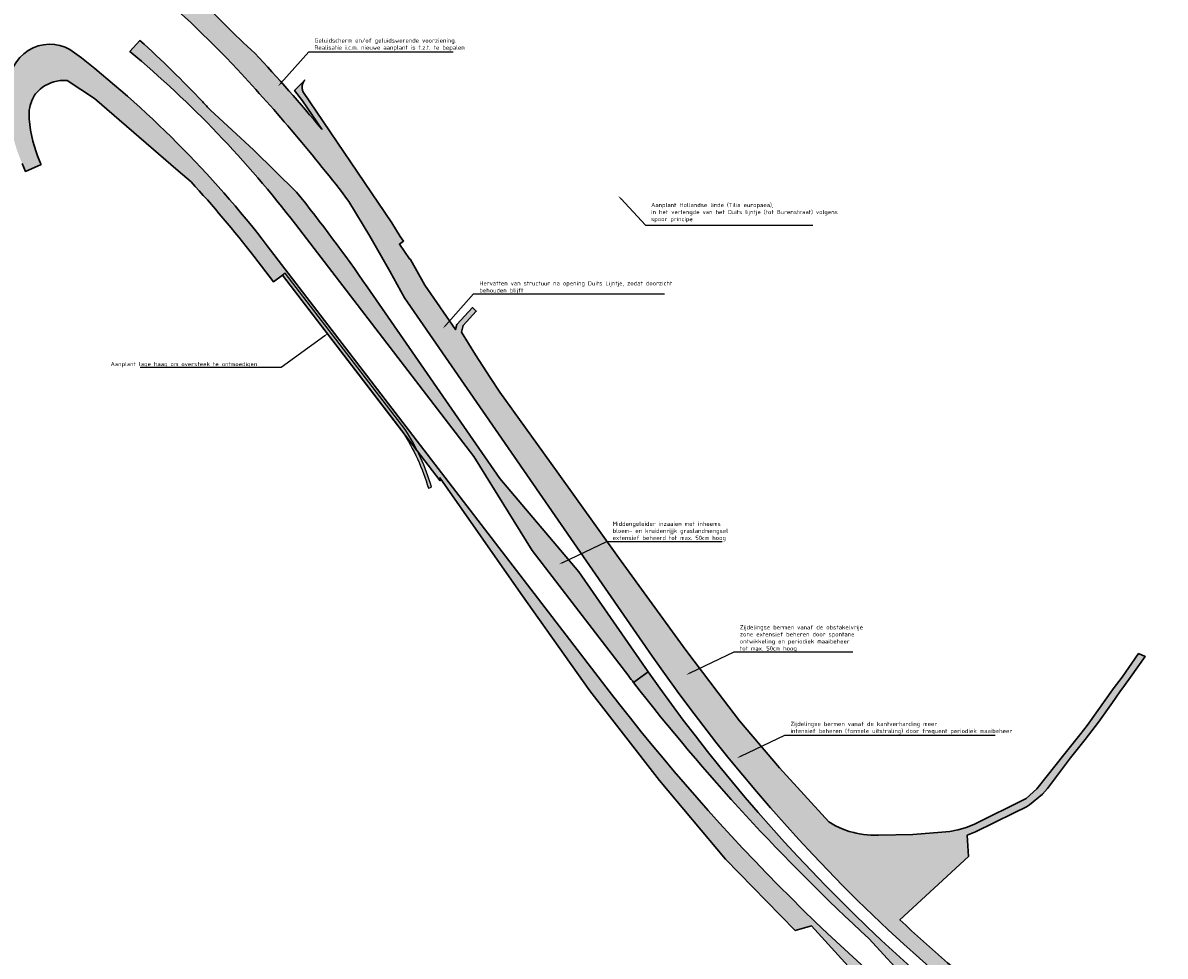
# Model space of a CAD drawing. Header units: metres. Extents: x 169758 to 173903, y 405444 to 407160.
# Tile 4 of 13: x 169933 to 170271, y 406675 to 406951. Entities that reach past the tile are written whole.
import ezdxf
from ezdxf import colors
from ezdxf.entities.mleader import LeaderData, LeaderLine
from ezdxf.math import Vec2, Vec3

# ---------------------------------------------------------------- set-up
doc = ezdxf.new("R2010")
doc.units = ezdxf.units.M
doc.header["$MEASUREMENT"] = 0
doc.layers.add('BRO ALG G aan te planten haag', color=114, linetype='Continuous')
doc.layers.add('BRO ALG G Bermen', color=7, linetype='Continuous', lineweight=30, true_color=0xafd9aa)
doc.layers.add('BRO ALG G Bloem- en kruidenrijk grasland hatch', color=7, linetype='Continuous', true_color=0xd7ebd2)
doc.layers.add('X-XX-AL-T25-500', color=7, linetype='Continuous', lineweight=25)
doc.styles.add('NLCS-ISO-M500-T25', font='NLCS-ISO.ttf', dxfattribs={"height": 1.25})
pattern_1 = [(0, (0, 0), (0.75, 0.75), [0.375, -1.125]), (90, (0.1875, -0.1875), (-0.7499999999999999, 0.75), [0.375, -1.125])]

msp = doc.modelspace()

# ---------------------------------------------------------------- hatches: boundary and pattern name
at = {"layer": 'BRO ALG G aan te planten haag'}
h = msp.add_hatch(color=256, dxfattribs=at)
h.dxf.hatch_style = 1
h.paths.add_polyline_path([(170010.9984855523, 406877.0573209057), (170010.2052398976, 406876.4484191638), (170045.7300083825, 406830.1685905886, -0.0709734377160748), (170053.38, 406813.426), (170054.339130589, 406813.7089638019, 0.0711343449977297), (170046.5488590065, 406830.7441355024)])
at = {"layer": 'BRO ALG G Bermen'}
h = msp.add_hatch(color=256, dxfattribs=at)
h.dxf.hatch_style = 1
edge = h.paths.add_edge_path(flags=17)
edge.add_line((170035.612, 407051.313), (170005.252, 407023.721))
edge.add_line((170005.252, 407023.721), (169995.595, 407014.945))
edge.add_line((169995.595, 407014.945), (169992.799, 407012.185))
edge.add_line((169992.799, 407012.185), (169986.961, 407006.693))
edge.add_line((169986.961, 407006.693), (169984.7786659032, 407004.568055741))
edge.add_line((169984.7786659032, 407004.568055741), (169986.4161310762, 407000.9008282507))
edge.add_arc((170359.5814757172, 406621.2427428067), 532.3463499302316, 134.505863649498, 135.1613858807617)
edge.add_arc((170049.461063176, 406929.6210162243), 95.00000000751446, 135.161385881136, 141.6687191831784)
edge.add_arc((169983.9604999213, 406981.4083333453), 11.49999999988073, 141.6687191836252, 222.7496336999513)
edge.add_line((169975.5157411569, 406973.6021787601), (169974.0176026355, 406972.2697672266))
edge.add_arc((170611.9164096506, 407494.4118488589), 824.3465541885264, 219.3015037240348, 220.4787868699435)
edge.add_arc((170170.2785678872, 407127.4935724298), 250.3407251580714, 222.2188018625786, 227.7824661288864)
edge.add_arc((169624.2478095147, 406588.926065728), 517.1749999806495, 39.74957779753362, 43.06864620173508, ccw=False)
edge.add_line((170021.8760208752, 406919.6250015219), (170016.201, 406928.033))
edge.add_line((170016.201, 406928.033), (170013.8328175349, 406931.1148175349))
edge.add_line((170013.8328175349, 406931.1148175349), (170016.819, 406934.16))
edge.add_line((170016.819, 406934.16), (170016.645, 406933.921))
edge.add_line((170016.645, 406933.921), (170016.626, 406933.89))
edge.add_line((170016.626, 406933.89), (170016.492, 406933.668))
edge.add_line((170016.492, 406933.668), (170016.361, 406933.404))
edge.add_line((170016.361, 406933.404), (170016.349, 406933.373))
edge.add_line((170016.349, 406933.373), (170016.252, 406933.129))
edge.add_line((170016.252, 406933.129), (170016.197, 406932.945))
edge.add_line((170016.197, 406932.945), (170016.168, 406932.846))
edge.add_line((170016.168, 406932.846), (170016.107, 406932.556))
edge.add_line((170016.107, 406932.556), (170016.071, 406932.263))
edge.add_line((170016.071, 406932.263), (170016.06, 406931.968))
edge.add_line((170016.06, 406931.968), (170016.074, 406931.673))
edge.add_line((170016.074, 406931.673), (170016.094, 406931.526))
edge.add_line((170016.094, 406931.526), (170016.113, 406931.38))
edge.add_line((170016.113, 406931.38), (170016.124, 406931.332))
edge.add_line((170016.124, 406931.332), (170016.176, 406931.091))
edge.add_line((170016.176, 406931.091), (170016.233, 406930.908))
edge.add_line((170016.233, 406930.908), (170016.264, 406930.811))
edge.add_line((170016.264, 406930.811), (170042.564, 406891.891))
edge.add_line((170042.564, 406891.891), (170045.083, 406887.842))
edge.add_line((170045.083, 406887.842), (170046.025704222, 406886.5423251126))
edge.add_line((170046.025704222, 406886.5423251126), (170044.8009999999, 406885.654))
edge.add_line((170044.8009999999, 406885.654), (170047.771, 406881.259))
edge.add_line((170047.771, 406881.259), (170048.053437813, 406881.1749170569))
edge.add_line((170048.053437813, 406881.1749170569), (170048.095006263, 406881.1019481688))
edge.add_line((170048.095006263, 406881.1019481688), (170052.3208906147, 406873.4602314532))
edge.add_line((170052.3208906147, 406873.4602314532), (170061.3913156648, 406860.3380216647))
edge.add_line((170061.3913156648, 406860.3380216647), (170061.75, 406861.882))
edge.add_line((170061.75, 406861.882), (170066.416, 406866.871))
edge.add_line((170066.416, 406866.871), (170067.231, 406866.072))
edge.add_line((170067.231, 406866.072), (170067.552, 406865.783))
edge.add_line((170067.552, 406865.783), (170063.62, 406861.578))
edge.add_line((170063.62, 406861.578), (170063.154, 406859.574))
edge.add_line((170063.154, 406859.574), (170067.347, 406852.838))
edge.add_line((170067.347, 406852.838), (170071.597, 406846.193))
edge.add_line((170071.597, 406846.193), (170074.509, 406841.83))
edge.add_line((170074.509, 406841.83), (170091.411, 406818.25))
edge.add_line((170091.411, 406818.25), (170109.581, 406792.9))
edge.add_line((170109.581, 406792.9), (170129.53, 406765.47))
edge.add_line((170129.53, 406765.47), (170139.09, 406752.906))
edge.add_line((170139.09, 406752.906), (170145.371, 406744.651))
edge.add_line((170145.371, 406744.651), (170157.2, 406730.742))
edge.add_line((170157.2, 406730.742), (170171.829, 406714.691))
edge.add_line((170171.829, 406714.691), (170173.726, 406713.594))
edge.add_line((170173.726, 406713.594), (170175.712, 406712.667))
edge.add_line((170175.712, 406712.667), (170177.77, 406711.916))
edge.add_line((170177.77, 406711.916), (170179.177, 406711.538))
edge.add_line((170179.177, 406711.538), (170179.886, 406711.348))
edge.add_line((170179.886, 406711.348), (170180.872, 406711.173))
edge.add_line((170180.872, 406711.173), (170182.044, 406710.965))
edge.add_line((170182.044, 406710.965), (170184.227, 406710.772))
edge.add_line((170184.227, 406710.772), (170186.418, 406710.77))
edge.add_line((170186.418, 406710.77), (170196.63, 406710.98))
edge.add_line((170196.63, 406710.98), (170205.15, 406711.64))
edge.add_line((170205.15, 406711.64), (170207.596, 406711.911))
edge.add_line((170207.596, 406711.911), (170209.945, 406712.379))
edge.add_line((170209.945, 406712.379), (170210.01, 406712.392))
edge.add_line((170210.01, 406712.392), (170212.373, 406713.081))
edge.add_line((170212.373, 406713.081), (170214.668, 406713.971))
edge.add_line((170214.668, 406713.971), (170230.091, 406721.64))
edge.add_line((170230.091, 406721.64), (170233.281, 406724.54))
edge.add_line((170233.281, 406724.54), (170241.7, 406735.041))
edge.add_line((170241.7, 406735.041), (170245.958, 406740.465))
edge.add_line((170245.958, 406740.465), (170248.117, 406743.215))
edge.add_line((170248.117, 406743.215), (170248.67, 406743.919))
edge.add_line((170248.67, 406743.919), (170253.481, 406750.715))
edge.add_line((170253.481, 406750.715), (170255.65, 406753.78))
edge.add_line((170255.65, 406753.78), (170255.89, 406754.093))
edge.add_line((170255.89, 406754.093), (170258.539, 406757.55))
edge.add_line((170258.539, 406757.55), (170263.389, 406764.52))
edge.add_line((170263.389, 406764.52), (170265.289, 406763.68))
edge.add_line((170265.289, 406763.68), (170260.98, 406757.49))
edge.add_line((170260.98, 406757.49), (170259.204, 406755.102))
edge.add_line((170259.204, 406755.102), (170257.79, 406753.2))
edge.add_line((170257.79, 406753.2), (170255.643, 406750))
edge.add_line((170255.643, 406750), (170251.509, 406744.18))
edge.add_line((170251.509, 406744.18), (170247.579, 406739.089))
edge.add_line((170247.579, 406739.089), (170243.28, 406733.701))
edge.add_line((170243.28, 406733.701), (170236.45, 406724.55))
edge.add_line((170236.45, 406724.55), (170234.938, 406722.917))
edge.add_line((170234.938, 406722.917), (170231.15, 406719.792))
edge.add_line((170231.15, 406719.792), (170230.21, 406719.14))
edge.add_line((170230.21, 406719.14), (170226.416, 406717.29))
edge.add_line((170226.416, 406717.29), (170215.139, 406711.791))
edge.add_line((170215.139, 406711.791), (170212.6834312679, 406710.7793166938))
edge.add_line((170212.6834312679, 406710.7793166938), (170213.0286851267, 406704.506074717))
edge.add_line((170213.0286851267, 406704.506074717), (170192.7945334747, 406685.7381278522))
edge.add_arc((170533.3969285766, 407049.8398039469), 498.5780000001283, 226.9098951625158, 231.2686492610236)
edge.add_line((170221.4518339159, 406660.9050022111), (170221.9311204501, 406661.0175122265))
edge.add_line((170221.9311204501, 406661.0175122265), (170228.3969999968, 406657.4480000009))
edge.add_line((170228.3969999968, 406657.4480000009), (170235.6639999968, 406652.1420000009))
edge.add_line((170235.6639999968, 406652.1420000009), (170243.5609999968, 406647.0180000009))
edge.add_line((170243.5609999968, 406647.0180000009), (170252.3779999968, 406641.617000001))
edge.add_line((170252.3779999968, 406641.617000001), (170259.9679999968, 406637.2350000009))
edge.add_line((170259.9679999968, 406637.2350000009), (170271.3989999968, 406631.068000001))
edge.add_line((170271.3989999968, 406631.068000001), (170281.9599999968, 406625.9170000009))
edge.add_line((170281.9599999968, 406625.9170000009), (170291.1539999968, 406621.7280000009))
edge.add_line((170291.1539999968, 406621.7280000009), (170301.5989999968, 406616.9030000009))
edge.add_line((170301.5989999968, 406616.9030000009), (170313.4659999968, 406611.0000000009))
edge.add_line((170313.4659999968, 406611.0000000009), (170329.0629999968, 406602.0230000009))
edge.add_line((170329.0629999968, 406602.0230000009), (170343.2259999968, 406594.3360000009))
edge.add_line((170343.2259999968, 406594.3360000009), (170354.2736154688, 406588.3790850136))
edge.add_line((170354.2736154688, 406588.3790850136), (170363.8737385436, 406583.5034084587))
edge.add_arc((170533.9715758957, 407052.2716213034), 498.675156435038, 250.0561254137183, 258.7718407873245)
edge.add_arc((170439.0112461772, 406573.9311628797), 10.99999999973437, 258.7822488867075, 298.608105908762)
edge.add_arc((170468.2190261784, 406520.378333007), 50.00000000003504, 56.19273106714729, 118.6081059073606, ccw=False)
edge.add_arc((170502.1594893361, 406571.0640801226), 11.00000000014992, 236.1927310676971, 270.3239980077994)
edge.add_line((170502.2216921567, 406560.0642559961), (170527.1287227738, 406560.2051025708))
edge.add_arc((170527.1343775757, 406559.2051185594), 0.999999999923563, 3.0151875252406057, 90.32399801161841, ccw=False)
edge.add_line((170528.1329932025, 406559.2577192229), (170528.0900268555, 406555.4670410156))
edge.add_line((170528.0900268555, 406555.4670410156), (170552.0920410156, 406555.4609985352))
edge.add_line((170552.0920410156, 406555.4609985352), (170575.4700317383, 406557.0660400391))
edge.add_line((170575.4700317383, 406557.0660400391), (170615.3720092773, 406560.4760131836))
edge.add_line((170615.3720092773, 406560.4760131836), (170668.3020019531, 406565.0010375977))
edge.add_line((170668.3020019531, 406565.0010375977), (170726.5390014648, 406569.9800415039))
edge.add_line((170726.5390014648, 406569.9800415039), (170825.25, 406578.7930297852))
edge.add_line((170825.25, 406578.7930297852), (170851.9140014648, 406581.3760375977))
edge.add_line((170851.9140014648, 406581.3760375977), (170852.1300048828, 406580.9199829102))
edge.add_line((170852.1300048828, 406580.9199829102), (170883.1199951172, 406583.8500366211))
edge.add_line((170883.1199951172, 406583.8500366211), (170889.4600219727, 406584.4000244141))
edge.add_line((170889.4600219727, 406584.4000244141), (170913.950012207, 406586.5700073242))
edge.add_line((170913.950012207, 406586.5700073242), (170914.2430419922, 406587.2349853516))
edge.add_line((170914.2430419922, 406587.2349853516), (170917.575012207, 406586.3939819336))
edge.add_line((170917.575012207, 406586.3939819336), (171002.5969848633, 406593.9140014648))
edge.add_line((171002.5969848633, 406593.9140014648), (171059.616027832, 406598.9260253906))
edge.add_line((171059.616027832, 406598.9260253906), (171101.6430053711, 406604.9240112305))
edge.add_line((171101.6430053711, 406604.9240112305), (171132.0620117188, 406610.1000366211))
edge.add_line((171132.0620117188, 406610.1000366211), (171162.4700317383, 406616.1060180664))
edge.add_line((171162.4700317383, 406616.1060180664), (171209.6920166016, 406626.1810302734))
edge.add_line((171209.6920166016, 406626.1810302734), (171226.4280395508, 406629.6199951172))
edge.add_line((171226.4280395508, 406629.6199951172), (171258.5939941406, 406634.2430419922))
edge.add_line((171258.5939941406, 406634.2430419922), (171309.83203125, 406638.9100341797))
edge.add_line((171309.83203125, 406638.9100341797), (171365.9080200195, 406641.4290161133))
edge.add_line((171365.9080200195, 406641.4290161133), (171378.8934123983, 406642.012371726))
edge.add_arc((171369.4405323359, 406647.6375880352), 11.00000000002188, 329.2439852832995, 360.462577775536)
edge.add_line((171380.4401738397, 406647.7263956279), (171380.1218396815, 406687.1550245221))
edge.add_line((171380.1218396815, 406687.1550245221), (171386.0994473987, 406687.3323516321))
edge.add_line((171386.0994473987, 406687.3323516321), (171385.619657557, 406703.505825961))
edge.add_line((171385.619657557, 406703.505825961), (171385.1139710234, 406705.3895407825))
edge.add_line((171385.1139710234, 406705.3895407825), (171385.299, 406705.558))
edge.add_line((171385.299, 406705.558), (171385.484, 406705.757))
edge.add_line((171385.484, 406705.757), (171385.729, 406706.021))
edge.add_line((171385.729, 406706.021), (171385.795, 406706.08))
edge.add_line((171385.795, 406706.08), (171385.866, 406706.133))
edge.add_line((171385.866, 406706.133), (171385.941, 406706.18))
edge.add_line((171385.941, 406706.18), (171386.02, 406706.219))
edge.add_line((171386.02, 406706.219), (171386.103, 406706.251))
edge.add_line((171386.103, 406706.251), (171386.188, 406706.275))
edge.add_line((171386.188, 406706.275), (171386.275, 406706.291))
edge.add_line((171386.275, 406706.291), (171386.363, 406706.299))
edge.add_line((171386.363, 406706.299), (171386.537, 406706.307))
edge.add_line((171386.537, 406706.307), (171387.1286598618, 406686.3624435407))
edge.add_line((171387.1286598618, 406686.3624435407), (171381.1297081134, 406686.1844832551))
edge.add_line((171381.1297081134, 406686.1844832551), (171381.4401412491, 406647.7344690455))
edge.add_arc((171369.440532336, 406647.637588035), 11.99999999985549, -87.53109217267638, 0.4625777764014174, ccw=False)
edge.add_line((171369.9574591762, 406635.648727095), (171339.4568192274, 406634.308599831))
edge.add_line((171339.4568192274, 406634.308599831), (171323.4716713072, 406633.6193640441))
edge.add_line((171323.4716713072, 406633.6193640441), (171323.6267493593, 406630.022705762))
edge.add_line((171323.6267493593, 406630.022705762), (171299.7782591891, 406625.9916368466))
edge.add_line((171299.7782591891, 406625.9916368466), (171273.7084394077, 406624.867577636))
edge.add_arc((171290.9554880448, 406224.864227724), 400.37500000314, 92.4689078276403, 101.5509121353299)
edge.add_line((171210.7849580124, 406617.1304979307), (171152.4230186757, 406605.2026112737))
edge.add_arc((171032.3549473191, 407192.6835036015), 599.6249999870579, 274.89433838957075, 281.5509121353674, ccw=False)
edge.add_line((171083.5140349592, 406595.2448972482), (170926.5753944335, 406581.80613119))
edge.add_line((170926.5753944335, 406581.80613119), (170887.4689274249, 406578.3695773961))
edge.add_line((170887.4689274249, 406578.3695773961), (170799.7430459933, 406570.4706735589))
edge.add_arc((170710.0650904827, 407566.4414885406), 999.9999999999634, 272.9357894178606, 275.1450803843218, ccw=False)
edge.add_arc((170812.6842980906, 405565.4461264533), 1003.625000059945, 92.93578941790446, 95.05042643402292)
edge.add_line((170724.3327132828, 406565.1746587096), (170550.4309417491, 406549.8059894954))
edge.add_arc((170515.5370725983, 406944.6421055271), 396.3750000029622, 260.3645286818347, 275.05042643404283, ccw=False)
edge.add_arc((170533.3969285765, 407049.839803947), 503.0780000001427, 214.6532731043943, 260.3645286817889, ccw=False)
edge.add_line((170119.5609226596, 406763.7852037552), (170046.3215679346, 406869.7407871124))
edge.add_line((170046.3215679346, 406869.7407871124), (170041.9471467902, 406877.651104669))
edge.add_line((170041.9471467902, 406877.651104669), (170036.0419636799, 406888.0170106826))
edge.add_line((170036.0419636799, 406888.0170106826), (170029.8799422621, 406898.2642115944))
edge.add_arc((169624.2478094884, 406588.9260657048), 510.1250000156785, 37.32941860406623, 43.0686462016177)
edge.add_arc((169770.355024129, 406725.50088709), 310.1249999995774, 43.06864620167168, 50.30458411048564)
edge.add_arc((169978.0143960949, 406975.6685325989), 15.00000000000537, 147.1981407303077, 230.304584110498, ccw=False)
edge.add_arc((170049.4610631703, 406929.6210162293), 99.9999999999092, 135.1613858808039, 147.1981407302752, ccw=False)
edge.add_arc((170359.5814758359, 406621.2427426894), 537.3463500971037, 131.8899500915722, 135.1613858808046, ccw=False)
edge.add_line((170000.7942485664, 407021.2587742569), (170056.3545962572, 407071.7990812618))
edge.add_line((170056.3545962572, 407071.7990812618), (170069.178401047, 407083.1960328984))
edge.add_line((170069.178401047, 407083.1960328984), (170071.2880186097, 407080.8577590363))
edge.add_line((170071.2880186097, 407080.8577590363), (170058.5525605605, 407069.367682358))
edge.add_line((170058.5525605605, 407069.367682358), (170046.6064548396, 407058.6062617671))
edge.add_line((170046.6064548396, 407058.6062617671), (170035.612, 407051.313))
h = msp.add_hatch(color=256, dxfattribs=at)
h.dxf.hatch_style = 1
h.paths.add_polyline_path([(169929.4691626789, 406933.5133730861, 0.1303279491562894), (169933.3005181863, 406909.443399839), (169934.2759823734, 406907.140992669), (169938.8646568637, 406909.1966333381), (169938.589, 406909.763), (169937.834, 406911.711), (169937.38, 406912.884), (169936.806, 406914.838), (169936.437, 406916.095), (169935.765, 406919.374), (169935.369, 406922.697), (169935.299, 406923.548), (169935.3, 406924.401), (169935.372, 406925.252), (169935.439, 406925.646), (169935.515, 406926.093), (169935.648, 406926.616), (169935.726, 406926.92), (169936.006, 406927.727), (169936.03, 406927.78), (169936.352, 406928.507), (169936.8980102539, 406929.6760253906), (169937.2579956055, 406930.1390380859), (169937.8880004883, 406930.8240356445), (169938.5740356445, 406931.4550170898), (169939.3099975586, 406932.0250244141), (169940.091003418, 406932.5319824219), (169940.9110107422, 406932.9719848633), (169941.7659912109, 406933.3420410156), (169942.6480102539, 406933.6390380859), (169943.5530395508, 406933.8619995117), (169944.4719848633, 406934.0079956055), (169945.4010009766, 406934.0759887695), (169946.33203125, 406934.0670166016), (169946.6019897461, 406934.0419921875), (169954.6970214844, 406928.7200317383), (169979.4429931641, 406907.298034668), (169983.189923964, 406904.0190941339, -0.02335108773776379), (170001.7411881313, 406882.0553538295), (170007.587733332, 406874.4387775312), (170010.2054439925, 406876.4481532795), (170056.88151946, 406815.640979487), (170056.7950039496, 406816.5029606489), (170057.5540161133, 406815.4180297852), (170080.7210083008, 406782.3170166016), (170101.0930175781, 406753.5310058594), (170121.6929931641, 406726.9849853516), (170141.20703125, 406703.7269897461), (170153.3129882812, 406691.2659912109), (170161.8649902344, 406682.5660400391), (170166.6439819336, 406683.9450073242), (170179.4930419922, 406669.8870239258), (170202.3690185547, 406650.7239990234), (170202.3697752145, 406649.405604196), (170203.174, 406649.541), (170205.326, 406647.561), (170206.047, 406646.569), (170218.689, 406636.341), (170235.088, 406623.646), (170250.358, 406612.839), (170262.449, 406604.73), (170275.863, 406595.748), (170288.371, 406588.244), (170298.695, 406581.88), (170310.334, 406575.226), (170322.458, 406568.695), (170336.672, 406561.328), (170348.284, 406555.874), (170358.537, 406551.509), (170369.232, 406546.686), (170377.97, 406542.922), (170388.819, 406538.723), (170398.827, 406534.917), (170408.164, 406531.787), (170417.42, 406529.118), (170427.037, 406526.317), (170430.345, 406525.004), (170433.296, 406523.624), (170435.386, 406522.413), (170436.98, 406521.105), (170438.489, 406519.489), (170439.448, 406517.706), (170439.7345652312, 406515.767184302), (170439.7789916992, 406515.5950317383), (170439.9349975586, 406514.6829833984), (170440.0150146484, 406513.7620239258), (170440.0189819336, 406512.8370361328), (170439.9470214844, 406511.9150390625), (170437.5579833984, 406497.9050292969), (170437.9511523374, 406497.8462382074), (170437.789, 406497.305), (170434.743, 406477.527, 0.03037147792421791), (170436.3809999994, 406467.9230000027), (170436.715, 406466.549), (170436.693, 406466.454), (170436.226, 406464.409), (170439.4974290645, 406464.2053371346), (170439.1992596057, 406461.5707519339, 0.198153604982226), (170449.1600065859, 406426.7402950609), (170468.2492459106, 406402.6346893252), (170470.2072445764, 406404.1718173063), (170468.637, 406406.172), (170451.1198981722, 406428.2923340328, -0.1981536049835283), (170441.683401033, 406461.2896089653), (170446.024069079, 406499.6431675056, 0.04561872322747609), (170446.4159337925, 406517.8485445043, 0.3354061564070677), (170434.5305352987, 406531.4853485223, -0.02921387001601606), (170394.2850277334, 406542.4113748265), (170377.9634762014, 406550.1530880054), (170361.9839055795, 406558.3494193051, -0.132443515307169), (170106.8484522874, 406753.420674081), (170005.7470786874, 406885.1303076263, 0.06470861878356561), (169948.7811038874, 406942.2658103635, 0.6015862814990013)])
h = msp.add_hatch(color=256, dxfattribs=at)
h.dxf.hatch_style = 1
h.paths.add_polyline_path([(170014.0761580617, 406891.5237759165), (170066.8286720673, 406822.8005326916), (170084.0382244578, 406795.0433405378), (170112.5994832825, 406757.8352117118, 0.0009830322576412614), (170114.0628042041, 406755.9366128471), (170118.4036597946, 406759.0583519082, -0.001593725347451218), (170116.558403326, 406761.7097814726), (170097.9037732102, 406788.6974880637), (170074.4741903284, 406816.2618907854), (170035.2433498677, 406873.0172595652, 0.017479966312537), (170014.3939092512, 406901.0336777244), (170001.7991788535, 406913.4404506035), (169988.8164134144, 406925.3486254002, 0.001605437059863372), (169986.6484919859, 406927.6828382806, 0.02194972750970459), (169968.0899113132, 406945.8672184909), (169965.1403844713, 406942.5801080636, -0.05481416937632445)])
h = msp.add_hatch(color=256, dxfattribs=at)
h.dxf.hatch_style = 1
h.paths.add_polyline_path([(170118.4036597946, 406759.0583519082), (170114.0628042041, 406755.9366128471, 0.04223017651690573), (170183.6037075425, 406680.2366413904), (170195.7483317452, 406666.983646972), (170208.3163137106, 406654.0581419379, 0.05594205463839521), (170323.2572386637, 406579.8960827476), (170340.2245940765, 406573.7668580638), (170357.3160812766, 406568.1590100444, 0.01509017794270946), (170391.5824788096, 406554.7725517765, 0.02579127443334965), (170425.7944877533, 406544.5379732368), (170427.1073852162, 406550.7033491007, -0.07733528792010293), (170280.4721357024, 406606.5975262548), (170265.7957850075, 406617.4159901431), (170251.5678961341, 406628.7155200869, -0.0927225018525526)])
at = {"layer": 'BRO ALG G Bloem- en kruidenrijk grasland hatch'}
h = msp.add_hatch(dxfattribs=at)
h.set_pattern_fill('CROSS', color=256, scale=3)
h.set_pattern_definition(pattern_1)
edge = h.paths.add_edge_path()
edge.add_arc((169983.9604999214, 406981.4083333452), 11.50000000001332, 141.66871918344, 222.7496336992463, ccw=False)
edge.add_arc((170049.4610631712, 406929.6210162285), 95.00000000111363, 135.1613858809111, 141.6687191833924, ccw=False)
edge.add_arc((170359.581475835, 406621.2427426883), 532.3463500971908, 134.5058636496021, 135.1613858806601, ccw=False)
edge.add_line((169986.4161310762, 407000.9008282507), (169985.4895199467, 407002.9760441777))
edge.add_line((169985.4895199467, 407002.9760441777), (169980.6060174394, 406998.0933005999))
edge.add_line((169980.6060174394, 406998.0933005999), (169969.1187071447, 406984.8600950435))
edge.add_arc((170049.4610631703, 406929.6210162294), 97.49999999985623, 145.489680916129, 147.1981407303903)
edge.add_arc((169978.0143960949, 406975.6685325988), 12.50000000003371, 147.1981407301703, 202.003915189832)
edge.add_arc((169770.3550241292, 406725.5008870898), 314.1749999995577, 43.068646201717, 51.3854090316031, ccw=False)
edge.add_arc((169624.2478094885, 406588.9260657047), 514.1750000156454, 37.30449595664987, 43.06864620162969, ccw=False)
edge.add_line((170033.2359354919, 406900.5422453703), (170039.5373691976, 406890.0632072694))
edge.add_line((170039.5373691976, 406890.0632072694), (170045.4788958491, 406879.6335041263))
edge.add_line((170045.4788958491, 406879.6335041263), (170049.7679873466, 406871.8774891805))
edge.add_line((170049.7679873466, 406871.8774891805), (170122.8924852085, 406766.0880695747))
edge.add_arc((170533.3969285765, 407049.8398039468), 499.0280000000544, 214.6532731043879, 225.5538222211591)
edge.add_line((170183.958088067, 406693.5794475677), (170192.7945334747, 406685.7381278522))
edge.add_line((170192.7945334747, 406685.7381278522), (170213.0286851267, 406704.506074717))
edge.add_line((170213.0286851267, 406704.506074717), (170212.6801725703, 406710.8385270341))
edge.add_line((170212.6801725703, 406710.8385270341), (170213.355, 406711.056))
edge.add_line((170213.355, 406711.056), (170215.139, 406711.791))
edge.add_line((170215.139, 406711.791), (170226.416, 406717.29))
edge.add_line((170226.416, 406717.29), (170230.21, 406719.14))
edge.add_line((170230.21, 406719.14), (170231.15, 406719.792))
edge.add_line((170231.15, 406719.792), (170234.938, 406722.917))
edge.add_line((170234.938, 406722.917), (170236.45, 406724.55))
edge.add_line((170236.45, 406724.55), (170243.28, 406733.701))
edge.add_line((170243.28, 406733.701), (170247.579, 406739.089))
edge.add_line((170247.579, 406739.089), (170251.509, 406744.18))
edge.add_line((170251.509, 406744.18), (170255.643, 406750))
edge.add_line((170255.643, 406750), (170257.79, 406753.2))
edge.add_line((170257.79, 406753.2), (170259.204, 406755.102))
edge.add_line((170259.204, 406755.102), (170260.98, 406757.49))
edge.add_line((170260.98, 406757.49), (170265.289, 406763.68))
edge.add_line((170265.289, 406763.68), (170263.389, 406764.52))
edge.add_line((170263.389, 406764.52), (170258.539, 406757.55))
edge.add_line((170258.539, 406757.55), (170255.89, 406754.093))
edge.add_line((170255.89, 406754.093), (170255.65, 406753.78))
edge.add_line((170255.65, 406753.78), (170253.481, 406750.715))
edge.add_line((170253.481, 406750.715), (170248.67, 406743.919))
edge.add_line((170248.67, 406743.919), (170248.117, 406743.215))
edge.add_line((170248.117, 406743.215), (170245.958, 406740.465))
edge.add_line((170245.958, 406740.465), (170241.7, 406735.041))
edge.add_line((170241.7, 406735.041), (170233.281, 406724.54))
edge.add_line((170233.281, 406724.54), (170230.091, 406721.64))
edge.add_line((170230.091, 406721.64), (170214.668, 406713.971))
edge.add_line((170214.668, 406713.971), (170212.373, 406713.081))
edge.add_line((170212.373, 406713.081), (170210.01, 406712.392))
edge.add_line((170210.01, 406712.392), (170209.945, 406712.379))
edge.add_line((170209.945, 406712.379), (170207.596, 406711.911))
edge.add_line((170207.596, 406711.911), (170205.15, 406711.64))
edge.add_line((170205.15, 406711.64), (170196.63, 406710.98))
edge.add_line((170196.63, 406710.98), (170186.418, 406710.77))
edge.add_line((170186.418, 406710.77), (170184.227, 406710.772))
edge.add_line((170184.227, 406710.772), (170182.044, 406710.965))
edge.add_line((170182.044, 406710.965), (170180.872, 406711.173))
edge.add_line((170180.872, 406711.173), (170179.886, 406711.348))
edge.add_line((170179.886, 406711.348), (170179.177, 406711.538))
edge.add_line((170179.177, 406711.538), (170177.77, 406711.916))
edge.add_line((170177.77, 406711.916), (170175.712, 406712.667))
edge.add_line((170175.712, 406712.667), (170173.726, 406713.594))
edge.add_line((170173.726, 406713.594), (170171.829, 406714.691))
edge.add_line((170171.829, 406714.691), (170157.2, 406730.742))
edge.add_line((170157.2, 406730.742), (170145.371, 406744.651))
edge.add_line((170145.371, 406744.651), (170139.09, 406752.906))
edge.add_line((170139.09, 406752.906), (170129.53, 406765.47))
edge.add_line((170129.53, 406765.47), (170109.581, 406792.9))
edge.add_line((170109.581, 406792.9), (170091.411, 406818.25))
edge.add_line((170091.411, 406818.25), (170074.509, 406841.83))
edge.add_line((170074.509, 406841.83), (170071.597, 406846.193))
edge.add_line((170071.597, 406846.193), (170067.347, 406852.838))
edge.add_line((170067.347, 406852.838), (170063.154, 406859.574))
edge.add_line((170063.154, 406859.574), (170063.62, 406861.578))
edge.add_line((170063.62, 406861.578), (170067.552, 406865.783))
edge.add_line((170067.552, 406865.783), (170067.231, 406866.072))
edge.add_line((170067.231, 406866.072), (170066.416, 406866.871))
edge.add_line((170066.416, 406866.871), (170061.75, 406861.882))
edge.add_line((170061.75, 406861.882), (170061.3913156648, 406860.3380216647))
edge.add_line((170061.3913156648, 406860.3380216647), (170052.3208906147, 406873.4602314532))
edge.add_line((170052.3208906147, 406873.4602314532), (170048.095006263, 406881.1019481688))
edge.add_line((170048.095006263, 406881.1019481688), (170048.053437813, 406881.1749170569))
edge.add_line((170048.053437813, 406881.1749170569), (170047.771, 406881.259))
edge.add_line((170047.771, 406881.259), (170044.8009999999, 406885.654))
edge.add_line((170044.8009999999, 406885.654), (170046.025704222, 406886.5423251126))
edge.add_line((170046.025704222, 406886.5423251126), (170045.083, 406887.842))
edge.add_line((170045.083, 406887.842), (170042.564, 406891.891))
edge.add_line((170042.564, 406891.891), (170016.264, 406930.811))
edge.add_line((170016.264, 406930.811), (170016.233, 406930.908))
edge.add_line((170016.233, 406930.908), (170016.176, 406931.091))
edge.add_line((170016.176, 406931.091), (170016.124, 406931.332))
edge.add_line((170016.124, 406931.332), (170016.113, 406931.38))
edge.add_line((170016.113, 406931.38), (170016.094, 406931.526))
edge.add_line((170016.094, 406931.526), (170016.074, 406931.673))
edge.add_line((170016.074, 406931.673), (170016.06, 406931.968))
edge.add_line((170016.06, 406931.968), (170016.071, 406932.263))
edge.add_line((170016.071, 406932.263), (170016.107, 406932.556))
edge.add_line((170016.107, 406932.556), (170016.168, 406932.846))
edge.add_line((170016.168, 406932.846), (170016.197, 406932.945))
edge.add_line((170016.197, 406932.945), (170016.252, 406933.129))
edge.add_line((170016.252, 406933.129), (170016.349, 406933.373))
edge.add_line((170016.349, 406933.373), (170016.361, 406933.404))
edge.add_line((170016.361, 406933.404), (170016.492, 406933.668))
edge.add_line((170016.492, 406933.668), (170016.626, 406933.89))
edge.add_line((170016.626, 406933.89), (170016.645, 406933.921))
edge.add_line((170016.645, 406933.921), (170016.819, 406934.16))
edge.add_line((170016.819, 406934.16), (170013.8328175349, 406931.1148175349))
edge.add_line((170013.8328175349, 406931.1148175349), (170016.201, 406928.033))
edge.add_line((170016.201, 406928.033), (170021.8760208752, 406919.6250015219))
edge.add_arc((169624.2478094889, 406588.9260657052), 517.1750000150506, 39.74957779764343, 43.06864620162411)
edge.add_arc((170170.2785678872, 407127.4935724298), 250.3407251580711, 222.2188018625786, 227.7824661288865, ccw=False)
edge.add_arc((170611.9164096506, 407494.4118488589), 824.3465541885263, 219.3015037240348, 220.4787868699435, ccw=False)
edge.add_line((169974.0176026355, 406972.2697672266), (169975.5157411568, 406973.60217876))
h = msp.add_hatch(dxfattribs=at)
h.set_pattern_fill('CROSS', color=256, scale=3)
h.set_pattern_definition(pattern_1)
h.paths.add_polyline_path([(169986.6484919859, 406927.6828382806, 0.02194972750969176), (169968.0899113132, 406945.8672184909), (169965.1403844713, 406942.5801080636, -0.05481416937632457), (170014.0761580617, 406891.5237759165), (170066.8286720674, 406822.8005326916), (170084.0382244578, 406795.0433405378), (170112.5994832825, 406757.8352117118, 0.0009830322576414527), (170114.0628042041, 406755.9366128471, 0.04223017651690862), (170183.6037075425, 406680.2366413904), (170195.7483317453, 406666.983646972), (170208.3163137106, 406654.0581419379, 0.05594205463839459), (170323.2572386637, 406579.8960827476), (170340.2245940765, 406573.7668580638), (170357.3160812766, 406568.1590100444, 0.01509017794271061), (170391.5824788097, 406554.7725517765, 0.02579127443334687), (170425.7944877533, 406544.5379732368), (170427.1073852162, 406550.7033491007, -0.07733528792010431), (170280.4721357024, 406606.5975262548), (170265.7957850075, 406617.4159901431), (170251.5678961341, 406628.7155200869, -0.09272250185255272), (170118.4036597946, 406759.0583519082, -0.001593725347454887), (170116.558403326, 406761.7097814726), (170097.9037732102, 406788.6974880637), (170074.4741903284, 406816.2618907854), (170035.2433498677, 406873.0172595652, 0.01747996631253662), (170014.3939092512, 406901.0336777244), (170001.7991788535, 406913.4404506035), (169988.8164134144, 406925.3486254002, 0.00160543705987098)])
h = msp.add_hatch(dxfattribs=at)
h.set_pattern_fill('CROSS', color=256, scale=3)
h.set_pattern_definition(pattern_1)
h.paths.add_polyline_path([(169946.3055162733, 406939.0605075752, 0.9484441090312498), (169935.866, 406927.3234999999), (169936.006, 406927.727), (169936.03, 406927.78), (169936.352, 406928.507), (169936.8980102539, 406929.6760253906), (169937.2579956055, 406930.1390380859), (169937.8880004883, 406930.8240356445), (169938.5740356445, 406931.4550170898), (169939.3099975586, 406932.0250244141), (169940.091003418, 406932.5319824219), (169940.9110107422, 406932.9719848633), (169941.7659912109, 406933.3420410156), (169942.6480102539, 406933.6390380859), (169943.5530395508, 406933.8619995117), (169944.4719848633, 406934.0079956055), (169945.4010009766, 406934.0759887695), (169946.33203125, 406934.0670166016), (169946.6019897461, 406934.0419921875), (169954.6970214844, 406928.7200317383), (169979.4429931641, 406907.298034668), (169983.189923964, 406904.0190941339, -0.02335108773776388), (170001.7411881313, 406882.0553538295), (170007.587733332, 406874.4387775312), (170008.3809789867, 406875.0476792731), (170002.5344337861, 406882.6642555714, 0.0647086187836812)])
h = msp.add_hatch(dxfattribs=at)
h.set_pattern_fill('CROSS', color=256, scale=3)
h.set_pattern_definition(pattern_1)
h.paths.add_polyline_path([(170105.4602723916, 406752.3550960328), (170062.7355436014, 406808.014660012), (170080.7210083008, 406782.3170166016), (170101.0930175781, 406753.5310058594), (170121.6929931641, 406726.9849853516), (170141.20703125, 406703.7269897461), (170153.3129882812, 406691.2659912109), (170161.8649902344, 406682.5660400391), (170166.6439819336, 406683.9450073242, -0.03791081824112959)])

# ---------------------------------------------------------------- linework, layer by layer
at = {"layer": 'BRO ALG G aan te planten haag'}
msp.add_lwpolyline([(170054.339130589, 406813.7089638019, 0.0711343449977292), (170046.5488590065, 406830.7441355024), (170010.9984855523, 406877.0573209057), (170010.2052398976, 406876.4484191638), (170045.7300083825, 406830.1685905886, -0.07097343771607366), (170053.38, 406813.426)], format="xyb", close=True, dxfattribs=at)
at = {"layer": 'BRO ALG G Bermen'}
for points in [[(170449.1921674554, 406553.8589249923, -0.2021405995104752), (170119.5609226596, 406763.7852037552), (170046.3215679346, 406869.7407871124), (170041.9471467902, 406877.651104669), (170036.0419636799, 406888.0170106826), (170029.8799422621, 406898.2642115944, 0.02504734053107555), (169996.9125238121, 406937.2772194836, 0.03158323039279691), (169968.4338022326, 406964.1267727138, -0.3793973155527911)], [(169984.88020016, 406959.2737046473, 0.02428083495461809), (170002.0628031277, 406942.0914819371, -0.01448318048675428), (170021.8760208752, 406919.6250015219), (170016.201, 406928.033), (170013.8328175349, 406931.1148175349), (170016.819, 406934.16), (170016.645, 406933.921), (170016.626, 406933.89), (170016.492, 406933.668), (170016.361, 406933.404), (170016.349, 406933.373), (170016.252, 406933.129), (170016.197, 406932.945), (170016.168, 406932.846), (170016.107, 406932.556), (170016.071, 406932.263), (170016.06, 406931.968), (170016.074, 406931.673), (170016.094, 406931.526), (170016.113, 406931.38), (170016.124, 406931.332), (170016.176, 406931.091), (170016.233, 406930.908), (170016.264, 406930.811), (170042.564, 406891.891), (170045.083, 406887.842), (170046.025704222, 406886.5423251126), (170044.8009999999, 406885.654), (170047.771, 406881.259), (170048.053437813, 406881.1749170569), (170048.095006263, 406881.1019481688), (170052.3208906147, 406873.4602314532), (170061.3913156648, 406860.3380216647), (170061.75, 406861.882), (170066.416, 406866.871), (170067.231, 406866.072), (170067.552, 406865.783), (170063.62, 406861.578), (170063.154, 406859.574), (170067.347, 406852.838), (170071.597, 406846.193), (170074.509, 406841.83), (170091.411, 406818.25), (170109.581, 406792.9), (170129.53, 406765.47), (170139.09, 406752.906), (170145.371, 406744.651), (170157.2, 406730.742), (170171.829, 406714.691), (170173.726, 406713.594), (170175.712, 406712.667), (170177.77, 406711.916), (170179.177, 406711.538), (170179.886, 406711.348), (170180.872, 406711.173), (170182.044, 406710.965), (170184.227, 406710.772), (170186.418, 406710.77), (170196.63, 406710.98), (170205.15, 406711.64), (170207.596, 406711.911), (170209.945, 406712.379), (170210.01, 406712.392), (170212.373, 406713.081), (170214.668, 406713.971), (170230.091, 406721.64), (170233.281, 406724.54), (170241.7, 406735.041), (170245.958, 406740.465), (170248.117, 406743.215), (170248.67, 406743.919), (170253.481, 406750.715), (170255.65, 406753.78), (170255.89, 406754.093), (170258.539, 406757.55), (170263.389, 406764.52), (170265.289, 406763.68), (170260.98, 406757.49), (170259.204, 406755.102), (170257.79, 406753.2), (170255.643, 406750), (170251.509, 406744.18), (170247.579, 406739.089), (170243.28, 406733.701), (170236.45, 406724.55), (170234.938, 406722.917), (170231.15, 406719.792), (170230.21, 406719.14), (170226.416, 406717.29), (170215.139, 406711.791), (170212.6834312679, 406710.7793166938), (170213.0286851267, 406704.506074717), (170192.7945334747, 406685.7381278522, 0.01902094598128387), (170221.4518339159, 406660.9050022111)]]:
    msp.add_lwpolyline(points, format="xyb", dxfattribs=at)
at = {"layer": 'BRO ALG G Bermen', "flags": 128}
for points in [[(169929.4691626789, 406933.5133730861, -0.6015862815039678), (169948.7811038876, 406942.2658103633, -0.06470861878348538), (170005.7470786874, 406885.1303076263), (170106.8484522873, 406753.4206740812, 0.1324435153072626), (170361.9839055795, 406558.3494193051)], [(170179.4930419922, 406669.8870239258), (170166.6439819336, 406683.9450073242), (170161.8649902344, 406682.5660400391), (170153.3129882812, 406691.2659912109), (170141.20703125, 406703.7269897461), (170121.6929931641, 406726.9849853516), (170101.0930175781, 406753.5310058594), (170080.7210083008, 406782.3170166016), (170057.5540161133, 406815.4180297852), (170056.7950039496, 406816.5029606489), (170056.88151946, 406815.640979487), (170010.2054439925, 406876.4481532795), (170007.587733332, 406874.4387775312), (170001.7411881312, 406882.0553538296, 0.02335108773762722), (169983.189923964, 406904.0190941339), (169979.4429931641, 406907.298034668), (169954.6970214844, 406928.7200317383), (169946.6019897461, 406934.0419921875), (169946.33203125, 406934.0670166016), (169945.4010009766, 406934.0759887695), (169944.4719848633, 406934.0079956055), (169943.5530395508, 406933.8619995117), (169942.6480102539, 406933.6390380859), (169941.7659912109, 406933.3420410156), (169940.9110107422, 406932.9719848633), (169940.091003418, 406932.5319824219), (169939.3099975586, 406932.0250244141), (169938.5740356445, 406931.4550170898), (169937.8880004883, 406930.8240356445), (169937.2579956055, 406930.1390380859), (169936.8980102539, 406929.6760253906), (169936.352, 406928.507), (169936.03, 406927.78), (169936.006, 406927.727), (169935.726, 406926.92), (169935.648, 406926.616), (169935.515, 406926.093), (169935.439, 406925.646), (169935.372, 406925.252), (169935.3, 406924.401), (169935.299, 406923.548), (169935.369, 406922.697), (169935.765, 406919.374), (169936.437, 406916.095), (169936.806, 406914.838), (169937.38, 406912.884), (169937.834, 406911.711), (169938.589, 406909.763), (169938.8646568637, 406909.1966333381), (169934.2759823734, 406907.140992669), (169933.3005181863, 406909.443399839, -0.1303279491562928)]]:
    msp.add_lwpolyline(points, format="xyb", dxfattribs=at)
for points in [[(170097.9037732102, 406788.6974880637), (170074.4741903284, 406816.2618907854), (170035.2433498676, 406873.0172595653, 0.01747996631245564), (170014.3939092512, 406901.0336777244), (170001.7991788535, 406913.4404506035), (169988.8164134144, 406925.3486254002, 0.00160543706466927), (169986.6484919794, 406927.6828382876, 0.02194972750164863), (169968.0899113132, 406945.8672184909), (169965.1403844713, 406942.5801080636, -0.05481416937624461), (170014.0761580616, 406891.5237759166), (170066.8286720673, 406822.8005326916), (170084.0382244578, 406795.0433405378), (170112.5994832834, 406757.8352117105, 0.000983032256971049), (170114.0628042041, 406755.9366128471), (170118.4036597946, 406759.0583519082, -0.001593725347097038), (170116.5584033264, 406761.709781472)], [(170427.1073852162, 406550.7033491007, -0.07733528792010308), (170280.4721357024, 406606.5975262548), (170265.7957850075, 406617.4159901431), (170251.5678961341, 406628.7155200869, -0.09272250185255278), (170118.4036597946, 406759.0583519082), (170114.0628042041, 406755.9366128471, 0.04223017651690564), (170183.6037075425, 406680.2366413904), (170195.7483317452, 406666.983646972), (170208.3163137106, 406654.0581419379, 0.05594205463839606), (170323.2572386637, 406579.8960827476), (170340.2245940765, 406573.7668580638), (170357.3160812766, 406568.1590100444, 0.01509017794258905), (170391.5824788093, 406554.7725517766, 0.02579127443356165), (170425.7944877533, 406544.5379732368)]]:
    msp.add_lwpolyline(points, format="xyb", close=True, dxfattribs=at)

# ---------------------------------------------------------------- leaders
at = {"layer": 'X-XX-AL-T25-500', "transparency": 33554687}
ml = msp.add_multileader_mtext('Standard', dxfattribs=at)
ml.set_content('Geluidscherm en/of geluidswerende voorziening.\\PRealisatie i.c.m. nieuwe aanplant is t.z.t. te bepalen', color=256, style='NLCS-ISO-M500-T25')
ml.set_leader_properties(color=256, linetype='ByLayer', lineweight=-1)
ml.build(insert=Vec2(0, 0))
ml.multileader.update_dxf_attribs({"text_left_attachment_type": 5, "text_right_attachment_type": 5, "dogleg_length": 1.25, "arrow_head_size": 1.25})
ctx = ml.context
ctx.base_point, ctx.char_height, ctx.arrow_head_size, ctx.landing_gap_size, ctx.plane_origin = Vec3(170019.246496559, 406942.5009856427), 1.25, 1.25, 0.45, Vec3(170077.3885267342, 406923.9267366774)
ctx.left_attachment, ctx.right_attachment = 5, 5
notes = []
notes.append((ctx, [(1, (1, 1, 0), (170017.996496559, 406942.5009856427), (1, 0), 1.25, [(0, [(170008.9218607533, 406932.2839741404)], 0, [])])]))
ctx.mtext.insert, ctx.mtext.flow_direction = Vec3(170019.696496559, 406946.4890808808), 5
ml = msp.add_multileader_mtext('Standard', dxfattribs=at)
ml.set_content('Aanplant Hollandse linde (Tilia europaea), \\Pin het verlengde van het Duits lijntje (tot Burenstraat) volgens spoor principe ', color=256, style='NLCS-ISO-M500-T25')
ml.set_leader_properties(color=256, linetype='ByLayer', lineweight=-1)
ml.build(insert=Vec2(0, 0))
ml.multileader.update_dxf_attribs({"text_left_attachment_type": 5, "text_right_attachment_type": 5, "dogleg_length": 1.25, "arrow_head_size": 1.25})
ctx = ml.context
ctx.base_point, ctx.char_height, ctx.arrow_head_size, ctx.landing_gap_size, ctx.plane_origin = Vec3(170118.7791199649, 406891.2883463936), 1.25, 1.25, 0.45, Vec3(170177.8733335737, 406897.6993117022)
ctx.left_attachment, ctx.right_attachment = 5, 5
notes.append((ctx, [(1, (1, 1, 0), (170117.5291199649, 406891.2883463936), (1, 0), 1.25, [(0, [(170109.4847019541, 406899.9513769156)], 0, [])])]))
ctx.mtext.insert, ctx.mtext.width, ctx.mtext.flow_direction = Vec3(170119.2291199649, 406897.8359654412), 47.34189801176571, 5
ml = msp.add_multileader_mtext('Standard', dxfattribs=at)
ml.set_content('Hervatten van structuur na opening Duits Lijntje, zodat doorzicht behouden blijft', color=256, style='NLCS-ISO-M500-T25')
ml.set_leader_properties(color=256, linetype='ByLayer', lineweight=-1)
ml.build(insert=Vec2(0, 0))
ml.multileader.update_dxf_attribs({"text_left_attachment_type": 5, "text_right_attachment_type": 5, "dogleg_length": 1.25, "arrow_head_size": 1.25})
ctx = ml.context
ctx.base_point, ctx.char_height, ctx.arrow_head_size, ctx.landing_gap_size, ctx.plane_origin = Vec3(170067.9979319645, 406870.9157073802), 1.25, 1.25, 0.45, Vec3(170126.1399621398, 406852.3414584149)
ctx.left_attachment, ctx.right_attachment = 5, 5
notes.append((ctx, [(1, (1, 1, 0), (170066.7479319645, 406870.9157073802), (1, 0), 1.25, [(0, [(170057.6732961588, 406860.6986958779)], 0, [])])]))
ctx.mtext.insert, ctx.mtext.width, ctx.mtext.flow_direction = Vec3(170068.4479319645, 406874.6657073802), 54.19966806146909, 5
ml = msp.add_multileader_mtext('Standard', dxfattribs=at)
ml.set_content('Aanplant lage haag om oversteek te ontmoedigen', color=256, style='NLCS-ISO-M500-T25')
ml.set_leader_properties(color=256, linetype='ByLayer', lineweight=-1)
ml.build(insert=Vec2(0, 0))
ml.multileader.update_dxf_attribs({"text_left_attachment_type": 5, "text_right_attachment_type": 5, "dogleg_length": 1.25, "arrow_head_size": 1.25})
ctx = ml.context
ctx.base_point, ctx.char_height, ctx.arrow_head_size, ctx.landing_gap_size, ctx.plane_origin = Vec3(169958.9728219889, 406849.112349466), 1.25, 1.25, 0.45, Vec3(170002.6767605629, 406848.171998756)
ctx.left_attachment, ctx.right_attachment = 5, 5
notes.append((ctx, [(0, (1, 1, 0), (170009.8132981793, 406849.112349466), (-1, 0), 1.25, [(0, [(170023.747, 406859.285)], 0, [])])]))
ctx.mtext.insert, ctx.mtext.flow_direction = Vec3(169959.4228219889, 406850.7790161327), 5
ml = msp.add_multileader_mtext('Standard', dxfattribs=at)
ml.set_content('Middengeleider inzaaien met inheems\\Pbloem- en kruidenrijjk graslandmengsel \\Pextensief beheerd tot max. 50cm hoog', color=256, style='NLCS-ISO-M500-T25')
ml.set_leader_properties(color=256, linetype='ByLayer', lineweight=-1)
ml.build(insert=Vec2(0, 0))
ml.multileader.update_dxf_attribs({"text_left_attachment_type": 5, "text_right_attachment_type": 5, "dogleg_length": 1.25, "arrow_head_size": 1.25})
ctx = ml.context
ctx.base_point, ctx.char_height, ctx.arrow_head_size, ctx.landing_gap_size, ctx.plane_origin = Vec3(170107.391283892, 406797.6934088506), 1.25, 1.25, 0.45, Vec3(170160.4507592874, 406782.574067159)
ctx.left_attachment, ctx.right_attachment = 5, 5
notes.append((ctx, [(1, (1, 1, 0), (170106.141283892, 406797.6934088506), (1, 0), 1.25, [(0, [(170091.9840933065, 406790.931304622)], 0, [])])]))
ctx.mtext.insert, ctx.mtext.flow_direction = Vec3(170107.841283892, 406803.5267421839), 5
ml = msp.add_multileader_mtext('Standard', dxfattribs=at)
ml.set_content('Zijdelingse bermen vanaf de obstakelvrije\\Pzone extensief beheren door spontane \\Pontwikkeling en periodiek maaibeheer \\Ptot max. 50cm hoog ', color=256, style='NLCS-ISO-M500-T25')
ml.set_leader_properties(color=256, linetype='ByLayer', lineweight=-1)
ml.build(insert=Vec2(0, 0))
ml.multileader.update_dxf_attribs({"text_left_attachment_type": 5, "text_right_attachment_type": 5, "dogleg_length": 1.25, "arrow_head_size": 1.25})
ctx = ml.context
ctx.base_point, ctx.char_height, ctx.arrow_head_size, ctx.landing_gap_size, ctx.plane_origin = Vec3(170145.0225555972, 406764.995858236), 1.25, 1.25, 0.45, Vec3(170198.0820309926, 406749.8765165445)
ctx.left_attachment, ctx.right_attachment = 5, 5
notes.append((ctx, [(1, (1, 1, 0), (170143.7725555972, 406764.995858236), (1, 0), 1.25, [(0, [(170129.6153650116, 406758.2337540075)], 0, [])])]))
ctx.mtext.insert, ctx.mtext.flow_direction = Vec3(170145.4725555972, 406772.9125249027), 5
ml = msp.add_multileader_mtext('Standard', dxfattribs=at)
ml.set_content('Zijdelingse bermen vanaf de kantverharding meer\\Pintensief beheren (formele uitstraling) door frequent periodiek maaibeheer ', color=256, style='NLCS-ISO-M500-T25')
ml.set_leader_properties(color=256, linetype='ByLayer', lineweight=-1)
ml.build(insert=Vec2(0, 0))
ml.multileader.update_dxf_attribs({"text_left_attachment_type": 5, "text_right_attachment_type": 5, "dogleg_length": 1.25, "arrow_head_size": 1.25})
ctx = ml.context
ctx.base_point, ctx.char_height, ctx.arrow_head_size, ctx.landing_gap_size, ctx.plane_origin = Vec3(170159.9991151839, 406740.3456761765), 1.25, 1.25, 0.45, Vec3(170213.0585905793, 406725.226334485)
ctx.left_attachment, ctx.right_attachment = 5, 5
notes.append((ctx, [(1, (1, 1, 0), (170158.7491151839, 406740.3456761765), (1, 0), 1.25, [(0, [(170144.5919245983, 406733.583571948)], 0, [])])]))
ctx.mtext.insert, ctx.mtext.flow_direction = Vec3(170160.4491151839, 406744.3337714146), 5
for ctx, leaders in notes:
    for number, flags, end, landing, length, lines in leaders:
        leader = LeaderData()
        leader.index, (leader.has_last_leader_line, leader.has_dogleg_vector, leader.attachment_direction) = number, flags
        leader.last_leader_point, leader.dogleg_vector, leader.dogleg_length = Vec3(end), Vec3(landing), length
        for number, points, colour, breaks in lines:
            line = LeaderLine()
            line.index, line.vertices, line.color, line.breaks = number, Vec3.list(points), colors.encode_raw_color(colour), breaks
            leader.lines.append(line)
        ctx.leaders.append(leader)

doc.saveas('drawing.dxf')
